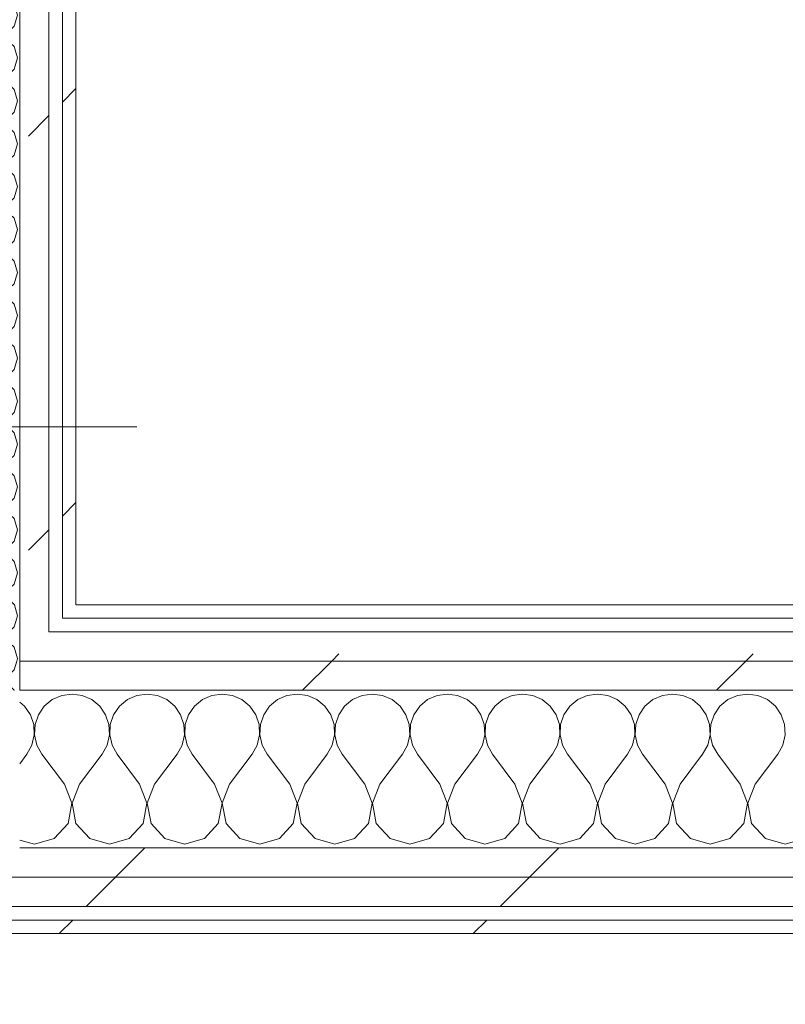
# Model space of a CAD drawing. Header units: millimetres. Extents: x -30280 to 19093, y -17460 to 4378.
# Tile 147 of 188: x -6990 to -6650, y -17115 to -16678. Entities that reach past the tile are written whole.
import ezdxf

# ---------------------------------------------------------------- set-up
doc = ezdxf.new("R2010")
doc.units = ezdxf.units.MM
doc.header["$MEASUREMENT"] = 0
doc.linetypes.add('Wipeout_Contour', pattern=[1000, 0, -1000])
for name, color, linetype in [('10_ESTR_Pilars', 7, 'Continuous'), ('Nuevo_06_COT_Generals', 7, 'Continuous'), ('Nuevo_08_E_Envans secs', 7, 'Continuous')]:
    doc.layers.add(name, color=color, linetype=linetype)
for name, color, linetype, lineweight in [('10_ESTR_Pilars_Pluma_Nº__20', 1, 'Continuous', 5), ('Nuevo_06_COT_Generals_Pluma_Nº__1', 7, 'Continuous', 5), ('Nuevo_08_E_Envans secs_Pluma_Nº__1', 7, 'Continuous', 5)]:
    doc.layers.add(name, color=color, linetype=linetype, lineweight=lineweight)
for name, color, linetype, lineweight, true_color in [('Nuevo_08_E_Envans secs_Pluma_Nº__102', 7, 'Continuous', 5, 0xcccccc), ('Nuevo_08_E_Envans secs_Pluma_Nº__171', 171, 'Continuous', 13, 0xaaaaff), ('Nuevo_08_E_Envans secs_Pluma_Nº__177', 7, 'Continuous', 15, 0xf7e046)]:
    doc.layers.add(name, color=color, linetype=linetype, lineweight=lineweight, true_color=true_color)
doc.styles.add('Estilo_Generado_1', font='txt')
doc.dimstyles.new('Estilo_Generado__2', dxfattribs={"dimtxt": 100, "dimasz": 38, "dimexe": 0.18, "dimexo": 300, "dimgap": 0, "dimtad": 1, "dimlfac": 0.001, "dimzin": 0, "dimdsep": 46, "dimtxsty": 'Estilo_Generado_1', "dimblk": 'ARROWHEAD_2', "dimblk1": 'ARROWHEAD_2', "dimblk2": 'ARROWHEAD_2', "dimcen": 0.09, "dimclrd": 7, "dimclre": 7, "dimclrt": 7, "dimadec": 0, "dimazin": 0, "dimtfac": 1, "dimtdec": 4, "dimtmove": 0, "dimatfit": 3, "dimfxl": 0, "dimtolj": 1, "dimtzin": 0, "dimarcsym": 0})
pattern_1 = [(45, (0, 0), (-183.8478, 183.8478), [195, -65]), (45, (7e-14, 183.85), (-183.8478, 183.8478), [195, -65])]

# ---------------------------------------------------------------- blocks, each defined once
blk = doc.blocks.new('*X129')
at = {"layer": 'Nuevo_08_E_Envans secs_Pluma_Nº__102', "color": 254, "linetype": 'Continuous', "lineweight": 5, "true_color": 0xcccccc}
for p, q in [((-6987.7, -16983.07), (-6989.89, -16981.25)), ((-6975.43, -16980.13), (-6978.97, -16983.07)), ((-6971.22, -16978.28), (-6975.43, -16980.13)), ((-6966.67, -16977.64), (-6971.22, -16978.28)), ((-6962.11, -16978.28), (-6966.67, -16977.64)), ((-6957.9, -16980.13), (-6962.11, -16978.28)), ((-6954.36, -16983.07), (-6957.9, -16980.13)), ((-6942.1, -16980.13), (-6945.64, -16983.07)), ((-6937.89, -16978.28), (-6942.1, -16980.13)), ((-6933.33, -16977.64), (-6937.89, -16978.28)), ((-6928.78, -16978.28), (-6933.33, -16977.64)), ((-6924.57, -16980.13), (-6928.78, -16978.28)), ((-6921.03, -16983.07), (-6924.57, -16980.13)), ((-6908.76, -16980.13), (-6912.3, -16983.07)), ((-6904.55, -16978.28), (-6908.76, -16980.13)), ((-6900, -16977.64), (-6904.55, -16978.28)), ((-6895.45, -16978.28), (-6900, -16977.64)), ((-6891.24, -16980.13), (-6895.45, -16978.28)), ((-6887.7, -16983.07), (-6891.24, -16980.13)), ((-6875.43, -16980.13), (-6878.97, -16983.07)), ((-6871.22, -16978.28), (-6875.43, -16980.13)), ((-6866.67, -16977.64), (-6871.22, -16978.28)), ((-6862.11, -16978.28), (-6866.67, -16977.64)), ((-6857.9, -16980.13), (-6862.11, -16978.28)), ((-6854.36, -16983.07), (-6857.9, -16980.13)), ((-6842.1, -16980.13), (-6845.64, -16983.07)), ((-6837.89, -16978.28), (-6842.1, -16980.13)), ((-6833.33, -16977.64), (-6837.89, -16978.28)), ((-6828.78, -16978.28), (-6833.33, -16977.64)), ((-6824.57, -16980.13), (-6828.78, -16978.28)), ((-6821.03, -16983.07), (-6824.57, -16980.13)), ((-6808.76, -16980.13), (-6812.3, -16983.07)), ((-6804.55, -16978.28), (-6808.76, -16980.13)), ((-6800, -16977.64), (-6804.55, -16978.28)), ((-6795.45, -16978.28), (-6800, -16977.64)), ((-6791.24, -16980.13), (-6795.45, -16978.28)), ((-6787.7, -16983.07), (-6791.24, -16980.13)), ((-6775.43, -16980.13), (-6778.97, -16983.07)), ((-6771.22, -16978.28), (-6775.43, -16980.13)), ((-6766.67, -16977.64), (-6771.22, -16978.28)), ((-6762.11, -16978.28), (-6766.67, -16977.64)), ((-6757.9, -16980.13), (-6762.11, -16978.28)), ((-6754.36, -16983.07), (-6757.9, -16980.13)), ((-6742.1, -16980.13), (-6745.64, -16983.07)), ((-6737.89, -16978.28), (-6742.1, -16980.13)), ((-6733.33, -16977.64), (-6737.89, -16978.28)), ((-6728.78, -16978.28), (-6733.33, -16977.64)), ((-6724.57, -16980.13), (-6728.78, -16978.28)), ((-6721.03, -16983.07), (-6724.57, -16980.13)), ((-6708.76, -16980.13), (-6712.3, -16983.07)), ((-6704.55, -16978.28), (-6708.76, -16980.13)), ((-6700, -16977.64), (-6704.55, -16978.28)), ((-6695.45, -16978.28), (-6700, -16977.64)), ((-6691.24, -16980.13), (-6695.45, -16978.28)), ((-6687.7, -16983.07), (-6691.24, -16980.13)), ((-6675.43, -16980.13), (-6678.97, -16983.07)), ((-6671.22, -16978.28), (-6675.43, -16980.13)), ((-6666.67, -16977.64), (-6671.22, -16978.28)), ((-6662.11, -16978.28), (-6666.67, -16977.64)), ((-6657.9, -16980.13), (-6662.11, -16978.28)), ((-6654.36, -16983.07), (-6657.9, -16980.13)), ((-6985.09, -16986.86), (-6987.7, -16983.07)), ((-6978.97, -16983.07), (-6981.57, -16986.86)), ((-6951.76, -16986.86), (-6954.36, -16983.07)), ((-6945.64, -16983.07), (-6948.24, -16986.86)), ((-6918.43, -16986.86), (-6921.03, -16983.07)), ((-6912.3, -16983.07), (-6914.91, -16986.86)), ((-6885.09, -16986.86), (-6887.7, -16983.07)), ((-6878.97, -16983.07), (-6881.57, -16986.86)), ((-6851.76, -16986.86), (-6854.36, -16983.07)), ((-6845.64, -16983.07), (-6848.24, -16986.86)), ((-6818.43, -16986.86), (-6821.03, -16983.07)), ((-6812.3, -16983.07), (-6814.91, -16986.86)), ((-6785.09, -16986.86), (-6787.7, -16983.07)), ((-6778.97, -16983.07), (-6781.57, -16986.86)), ((-6751.76, -16986.86), (-6754.36, -16983.07)), ((-6745.64, -16983.07), (-6748.24, -16986.86)), ((-6718.43, -16986.86), (-6721.03, -16983.07)), ((-6712.3, -16983.07), (-6714.91, -16986.86)), ((-6685.09, -16986.86), (-6687.7, -16983.07)), ((-6678.97, -16983.07), (-6681.57, -16986.86)), ((-6651.76, -16986.86), (-6654.36, -16983.07)), ((-6983.62, -16991.21), (-6985.09, -16986.86)), ((-6981.57, -16986.86), (-6983.04, -16991.21)), ((-6950.29, -16991.21), (-6951.76, -16986.86)), ((-6948.24, -16986.86), (-6949.71, -16991.21)), ((-6916.96, -16991.21), (-6918.43, -16986.86)), ((-6914.91, -16986.86), (-6916.38, -16991.21)), ((-6883.62, -16991.21), (-6885.09, -16986.86)), ((-6881.57, -16986.86), (-6883.04, -16991.21)), ((-6850.29, -16991.21), (-6851.76, -16986.86)), ((-6848.24, -16986.86), (-6849.71, -16991.21)), ((-6816.96, -16991.21), (-6818.43, -16986.86)), ((-6814.91, -16986.86), (-6816.38, -16991.21)), ((-6783.62, -16991.21), (-6785.09, -16986.86)), ((-6781.57, -16986.86), (-6783.04, -16991.21)), ((-6750.29, -16991.21), (-6751.76, -16986.86)), ((-6748.24, -16986.86), (-6749.71, -16991.21)), ((-6716.96, -16991.21), (-6718.43, -16986.86)), ((-6714.91, -16986.86), (-6716.38, -16991.21)), ((-6683.62, -16991.21), (-6685.09, -16986.86)), ((-6681.57, -16986.86), (-6683.04, -16991.21)), ((-6650.29, -16991.21), (-6651.76, -16986.86)), ((-6983.4, -16995.81), (-6983.62, -16991.21)), ((-6983.04, -16991.21), (-6983.27, -16995.81)), ((-6950.07, -16995.81), (-6950.29, -16991.21)), ((-6949.71, -16991.21), (-6949.93, -16995.81)), ((-6916.73, -16995.81), (-6916.96, -16991.21)), ((-6916.38, -16991.21), (-6916.6, -16995.81)), ((-6883.4, -16995.81), (-6883.62, -16991.21)), ((-6883.04, -16991.21), (-6883.27, -16995.81)), ((-6850.07, -16995.81), (-6850.29, -16991.21)), ((-6849.71, -16991.21), (-6849.93, -16995.81)), ((-6816.73, -16995.81), (-6816.96, -16991.21)), ((-6816.38, -16991.21), (-6816.6, -16995.81)), ((-6783.4, -16995.81), (-6783.62, -16991.21)), ((-6783.04, -16991.21), (-6783.27, -16995.81)), ((-6750.07, -16995.81), (-6750.29, -16991.21)), ((-6749.71, -16991.21), (-6749.93, -16995.81)), ((-6716.73, -16995.81), (-6716.96, -16991.21)), ((-6716.38, -16991.21), (-6716.6, -16995.81)), ((-6683.4, -16995.81), (-6683.62, -16991.21)), ((-6683.04, -16991.21), (-6683.27, -16995.81)), ((-6650.07, -16995.81), (-6650.29, -16991.21)), ((-6984.44, -17000.28), (-6983.4, -16995.81)), ((-6983.27, -16995.81), (-6982.23, -17000.28)), ((-6951.11, -17000.28), (-6950.07, -16995.81)), ((-6949.93, -16995.81), (-6948.89, -17000.28)), ((-6917.77, -17000.28), (-6916.73, -16995.81)), ((-6916.6, -16995.81), (-6915.56, -17000.28)), ((-6884.44, -17000.28), (-6883.4, -16995.81)), ((-6883.27, -16995.81), (-6882.23, -17000.28)), ((-6851.11, -17000.28), (-6850.07, -16995.81)), ((-6849.93, -16995.81), (-6848.89, -17000.28)), ((-6817.77, -17000.28), (-6816.73, -16995.81)), ((-6816.6, -16995.81), (-6815.56, -17000.28)), ((-6784.44, -17000.28), (-6783.4, -16995.81)), ((-6783.27, -16995.81), (-6782.23, -17000.28)), ((-6751.11, -17000.28), (-6750.07, -16995.81)), ((-6749.93, -16995.81), (-6748.89, -17000.28)), ((-6717.77, -17000.28), (-6716.73, -16995.81)), ((-6716.6, -16995.81), (-6715.56, -17000.28)), ((-6684.44, -17000.28), (-6683.4, -16995.81)), ((-6683.27, -16995.81), (-6682.23, -17000.28)), ((-6651.11, -17000.28), (-6650.07, -16995.81)), ((-6986.67, -17004.31), (-6984.44, -17000.28)), ((-6982.23, -17000.28), (-6980, -17004.31)), ((-6953.33, -17004.31), (-6951.11, -17000.28)), ((-6948.89, -17000.28), (-6946.67, -17004.31)), ((-6920, -17004.31), (-6917.77, -17000.28)), ((-6915.56, -17000.28), (-6913.33, -17004.31)), ((-6886.67, -17004.31), (-6884.44, -17000.28)), ((-6882.23, -17000.28), (-6880, -17004.31)), ((-6853.33, -17004.31), (-6851.11, -17000.28)), ((-6848.89, -17000.28), (-6846.67, -17004.31)), ((-6820, -17004.31), (-6817.77, -17000.28)), ((-6815.56, -17000.28), (-6813.33, -17004.31)), ((-6786.67, -17004.31), (-6784.44, -17000.28)), ((-6782.23, -17000.28), (-6780, -17004.31)), ((-6753.33, -17004.31), (-6751.11, -17000.28)), ((-6748.89, -17000.28), (-6746.67, -17004.31)), ((-6720, -17004.31), (-6717.77, -17000.28)), ((-6715.56, -17000.28), (-6713.33, -17004.31)), ((-6686.67, -17004.31), (-6684.44, -17000.28)), ((-6682.23, -17000.28), (-6680, -17004.31)), ((-6653.33, -17004.31), (-6651.11, -17000.28)), ((-6989.89, -17008.61), (-6986.67, -17004.31)), ((-6970, -17017.64), (-6980, -17004.31)), ((-6963.33, -17017.64), (-6953.33, -17004.31)), ((-6936.67, -17017.64), (-6946.67, -17004.31)), ((-6930, -17017.64), (-6920, -17004.31)), ((-6903.33, -17017.64), (-6913.33, -17004.31)), ((-6896.67, -17017.64), (-6886.67, -17004.31)), ((-6870, -17017.64), (-6880, -17004.31)), ((-6863.33, -17017.64), (-6853.33, -17004.31)), ((-6836.67, -17017.64), (-6846.67, -17004.31)), ((-6830, -17017.64), (-6820, -17004.31)), ((-6803.33, -17017.64), (-6813.33, -17004.31)), ((-6796.67, -17017.64), (-6786.67, -17004.31)), ((-6770, -17017.64), (-6780, -17004.31)), ((-6763.33, -17017.64), (-6753.33, -17004.31)), ((-6736.67, -17017.64), (-6746.67, -17004.31)), ((-6730, -17017.64), (-6720, -17004.31)), ((-6703.33, -17017.64), (-6713.33, -17004.31)), ((-6696.67, -17017.64), (-6686.67, -17004.31)), ((-6670, -17017.64), (-6680, -17004.31)), ((-6663.33, -17017.64), (-6653.33, -17004.31)), ((-6966.73, -17026.15), (-6970, -17017.64)), ((-6963.33, -17017.64), (-6966.6, -17026.15)), ((-6933.4, -17026.15), (-6936.67, -17017.64)), ((-6930, -17017.64), (-6933.27, -17026.15)), ((-6900.07, -17026.15), (-6903.33, -17017.64)), ((-6896.67, -17017.64), (-6899.93, -17026.15)), ((-6866.73, -17026.15), (-6870, -17017.64)), ((-6863.33, -17017.64), (-6866.6, -17026.15)), ((-6833.4, -17026.15), (-6836.67, -17017.64)), ((-6830, -17017.64), (-6833.27, -17026.15)), ((-6800.07, -17026.15), (-6803.33, -17017.64)), ((-6796.67, -17017.64), (-6799.93, -17026.15)), ((-6766.73, -17026.15), (-6770, -17017.64)), ((-6763.33, -17017.64), (-6766.6, -17026.15)), ((-6733.4, -17026.15), (-6736.67, -17017.64)), ((-6730, -17017.64), (-6733.27, -17026.15)), ((-6700.07, -17026.15), (-6703.33, -17017.64)), ((-6696.67, -17017.64), (-6699.93, -17026.15)), ((-6666.73, -17026.15), (-6670, -17017.64)), ((-6663.33, -17017.64), (-6666.6, -17026.15)), ((-6968.43, -17035.1), (-6966.73, -17026.15)), ((-6966.6, -17026.15), (-6964.91, -17035.1)), ((-6935.09, -17035.1), (-6933.4, -17026.15)), ((-6933.27, -17026.15), (-6931.57, -17035.1)), ((-6901.76, -17035.1), (-6900.07, -17026.15)), ((-6899.93, -17026.15), (-6898.24, -17035.1)), ((-6868.43, -17035.1), (-6866.73, -17026.15)), ((-6866.6, -17026.15), (-6864.91, -17035.1)), ((-6835.09, -17035.1), (-6833.4, -17026.15)), ((-6833.27, -17026.15), (-6831.57, -17035.1)), ((-6801.76, -17035.1), (-6800.07, -17026.15)), ((-6799.93, -17026.15), (-6798.24, -17035.1)), ((-6768.43, -17035.1), (-6766.73, -17026.15)), ((-6766.6, -17026.15), (-6764.91, -17035.1)), ((-6735.09, -17035.1), (-6733.4, -17026.15)), ((-6733.27, -17026.15), (-6731.57, -17035.1)), ((-6701.76, -17035.1), (-6700.07, -17026.15)), ((-6699.93, -17026.15), (-6698.24, -17035.1)), ((-6668.43, -17035.1), (-6666.73, -17026.15)), ((-6666.6, -17026.15), (-6664.91, -17035.1)), ((-6974.57, -17041.82), (-6968.43, -17035.1)), ((-6964.91, -17035.1), (-6958.76, -17041.82)), ((-6941.24, -17041.82), (-6935.09, -17035.1)), ((-6931.57, -17035.1), (-6925.43, -17041.82)), ((-6907.9, -17041.82), (-6901.76, -17035.1)), ((-6898.24, -17035.1), (-6892.1, -17041.82)), ((-6874.57, -17041.82), (-6868.43, -17035.1)), ((-6864.91, -17035.1), (-6858.76, -17041.82)), ((-6841.24, -17041.82), (-6835.09, -17035.1)), ((-6831.57, -17035.1), (-6825.43, -17041.82)), ((-6807.9, -17041.82), (-6801.76, -17035.1)), ((-6798.24, -17035.1), (-6792.1, -17041.82)), ((-6774.57, -17041.82), (-6768.43, -17035.1)), ((-6764.91, -17035.1), (-6758.76, -17041.82)), ((-6741.24, -17041.82), (-6735.09, -17035.1)), ((-6731.57, -17035.1), (-6725.43, -17041.82)), ((-6707.9, -17041.82), (-6701.76, -17035.1)), ((-6698.24, -17035.1), (-6692.1, -17041.82)), ((-6674.57, -17041.82), (-6668.43, -17035.1)), ((-6664.91, -17035.1), (-6658.76, -17041.82)), ((-6989.89, -17042.45), (-6983.33, -17044.31)), ((-6983.33, -17044.31), (-6974.57, -17041.82)), ((-6958.76, -17041.82), (-6950, -17044.31)), ((-6950, -17044.31), (-6941.24, -17041.82)), ((-6925.43, -17041.82), (-6916.67, -17044.31)), ((-6916.67, -17044.31), (-6907.9, -17041.82)), ((-6892.1, -17041.82), (-6883.33, -17044.31)), ((-6883.33, -17044.31), (-6874.57, -17041.82)), ((-6858.76, -17041.82), (-6850, -17044.31)), ((-6850, -17044.31), (-6841.24, -17041.82)), ((-6825.43, -17041.82), (-6816.67, -17044.31)), ((-6816.67, -17044.31), (-6807.9, -17041.82)), ((-6792.1, -17041.82), (-6783.33, -17044.31)), ((-6783.33, -17044.31), (-6774.57, -17041.82)), ((-6758.76, -17041.82), (-6750, -17044.31)), ((-6750, -17044.31), (-6741.24, -17041.82)), ((-6725.43, -17041.82), (-6716.67, -17044.31)), ((-6716.67, -17044.31), (-6707.9, -17041.82)), ((-6692.1, -17041.82), (-6683.33, -17044.31)), ((-6683.33, -17044.31), (-6674.57, -17041.82)), ((-6658.76, -17041.82), (-6650, -17044.31)), ((-6650, -17044.31), (-6641.24, -17041.82))]:
    blk.add_line(p, q, dxfattribs=at)
blk = doc.blocks.new('Muro_63_1', base_point=(-18974.61, -17083.98))
at = {"color": 254, "linetype": 'Wipeout_Contour', "lineweight": 0, "ltscale": 73271.901136}
blk.add_wipeout([(-6964.89, -16937.98), (-6970.89, -16937.98), (-6970.89, -16943.98), (-6964.89, -16943.98)], dxfattribs=at).dxf.layer = 'Nuevo_08_E_Envans secs'
at = {"color": 254, "linetype": 'Wipeout_Contour', "lineweight": 0, "ltscale": 71889.621763}
blk.add_wipeout([(-7017.89, -17071.98), (-3842.41, -17071.98), (-3842.41, -17058.98), (-7017.89, -17058.98)], dxfattribs=at).dxf.layer = 'Nuevo_08_E_Envans secs'
at = {"color": 254, "linetype": 'Wipeout_Contour', "lineweight": 0, "ltscale": 71948.537165}
blk.add_wipeout([(-3842.41, -17077.98), (-7017.89, -17077.98), (-7017.89, -17083.98), (-3842.41, -17083.98)], dxfattribs=at).dxf.layer = 'Nuevo_08_E_Envans secs'
at = {"layer": 'Nuevo_08_E_Envans secs_Pluma_Nº__171', "linetype": 'Continuous', "lineweight": 13, "true_color": 0xaaaaff}
h = blk.add_hatch(dxfattribs=at)
h.set_pattern_fill('Panellat_HPL_0001', color=161, style=0, pattern_type=2)
h.set_pattern_definition(pattern_1)
h.paths.add_polyline_path([(-6964.89, -16937.98), (-6970.89, -16937.98), (-6970.89, -16943.98), (-6964.89, -16943.98)])
h = blk.add_hatch(dxfattribs=at)
h.set_pattern_fill('Panellat_HPL_0001', color=161, style=0, pattern_type=2)
h.set_pattern_definition(pattern_1)
h.paths.add_polyline_path([(-3842.41, -17077.98), (-7017.89, -17077.98), (-7017.89, -17083.98), (-3842.41, -17083.98)])
at = {"layer": 'Nuevo_08_E_Envans secs_Pluma_Nº__177', "linetype": 'Continuous', "lineweight": 15, "true_color": 0xf7e046}
h = blk.add_hatch(dxfattribs=at)
h.set_pattern_fill('Panellat_HPL_0001', color=53, style=0, pattern_type=2)
h.set_pattern_definition(pattern_1)
h.paths.add_polyline_path([(-7017.89, -17071.98), (-3842.41, -17071.98), (-3842.41, -17058.98), (-7017.89, -17058.98)])
at = {"layer": 'Nuevo_08_E_Envans secs_Pluma_Nº__1', "color": 7, "linetype": 'Continuous', "lineweight": 5}
for p, q in [((-6970.89, -16943.98), (-6970.89, -16937.98)), ((-7017.89, -17071.98), (-3842.41, -17071.98)), ((-7017.89, -17077.98), (-3842.41, -17077.98))]:
    blk.add_line(p, q, dxfattribs=at)
at = {"layer": 'Nuevo_08_E_Envans secs_Pluma_Nº__1', "color": 7, "linetype": 'Continuous', "lineweight": 5, "flags": 128}
blk.add_lwpolyline([(-7017.89, -17083.98), (-3842.41, -17083.98)], dxfattribs=at)
at = {"color": 254, "linetype": 'Wipeout_Contour', "lineweight": 0, "ltscale": 71376.143295}
blk.add_wipeout([(-6964.89, -16943.98), (-3842.41, -16943.98), (-3842.41, -16937.98), (-6964.89, -16937.98)], dxfattribs=at).dxf.layer = 'Nuevo_08_E_Envans secs'
at = {"color": 254, "linetype": 'Wipeout_Contour', "lineweight": 0, "ltscale": 71840.211947}
blk.add_wipeout([(-7017.89, -17058.98), (-3842.41, -17058.98), (-3842.41, -17045.98), (-7017.89, -17045.98)], dxfattribs=at).dxf.layer = 'Nuevo_08_E_Envans secs'
at = {"layer": 'Nuevo_08_E_Envans secs_Pluma_Nº__171', "linetype": 'Continuous', "lineweight": 13, "true_color": 0xaaaaff}
h = blk.add_hatch(dxfattribs=at)
h.set_pattern_fill('Panellat_HPL_0001', color=161, style=0, pattern_type=2)
h.set_pattern_definition(pattern_1)
h.paths.add_polyline_path([(-6964.89, -16943.98), (-3842.41, -16943.98), (-3842.41, -16937.98), (-6964.89, -16937.98)])
at = {"layer": 'Nuevo_08_E_Envans secs_Pluma_Nº__177', "linetype": 'Continuous', "lineweight": 15, "true_color": 0xf7e046}
h = blk.add_hatch(dxfattribs=at)
h.set_pattern_fill('Panellat_HPL_0001', color=53, style=0, pattern_type=2)
h.set_pattern_definition(pattern_1)
h.paths.add_polyline_path([(-7017.89, -17058.98), (-3842.41, -17058.98), (-3842.41, -17045.98), (-7017.89, -17045.98)])
at = {"layer": 'Nuevo_08_E_Envans secs_Pluma_Nº__1', "color": 7, "linetype": 'Continuous', "lineweight": 5}
for p, q in [((-6970.89, -16943.98), (-6964.89, -16943.98)), ((-6964.89, -16943.98), (-3842.41, -16943.98)), ((-6989.89, -17045.98), (-3842.41, -17045.98)), ((-7017.89, -17058.98), (-3842.41, -17058.98))]:
    blk.add_line(p, q, dxfattribs=at)
at = {"layer": 'Nuevo_08_E_Envans secs_Pluma_Nº__1', "color": 7, "linetype": 'Continuous', "lineweight": 5, "flags": 128}
blk.add_lwpolyline([(-3842.41, -16937.98), (-6964.89, -16937.98)], dxfattribs=at)
at = {"layer": 'Nuevo_08_E_Envans secs', "color": 7, "lineweight": 20}
blk.add_blockref('*X129', (0, 0), dxfattribs=at)
at = {"color": 254, "linetype": 'Wipeout_Contour', "lineweight": 0, "ltscale": 71503.472576}
blk.add_wipeout([(-6989.89, -16975.98), (-3842.41, -16975.98), (-3842.41, -16962.98), (-6989.89, -16962.98)], dxfattribs=at).dxf.layer = 'Nuevo_08_E_Envans secs'
at = {"layer": 'Nuevo_08_E_Envans secs_Pluma_Nº__177', "linetype": 'Continuous', "lineweight": 15, "true_color": 0xf7e046}
h = blk.add_hatch(dxfattribs=at)
h.set_pattern_fill('Panellat_HPL_0001', color=53, style=0, pattern_type=2)
h.set_pattern_definition(pattern_1)
h.paths.add_polyline_path([(-6989.89, -16975.98), (-3842.41, -16975.98), (-3842.41, -16962.98), (-6989.89, -16962.98)])
at = {"layer": 'Nuevo_08_E_Envans secs_Pluma_Nº__1', "color": 7, "linetype": 'Continuous', "lineweight": 5}
blk.add_line((-6989.89, -16975.98), (-3842.41, -16975.98), dxfattribs=at)
at = {"color": 254, "linetype": 'Wipeout_Contour', "lineweight": 0, "ltscale": 73352.835502}
blk.add_wipeout([(-6976.89, -16949.98), (-6989.89, -16949.98), (-6989.89, -16962.98), (-6976.89, -16962.98)], dxfattribs=at).dxf.layer = 'Nuevo_08_E_Envans secs'
at = {"layer": 'Nuevo_08_E_Envans secs_Pluma_Nº__177', "linetype": 'Continuous', "lineweight": 15, "true_color": 0xf7e046}
h = blk.add_hatch(dxfattribs=at)
h.set_pattern_fill('Panellat_HPL_0001', color=53, style=0, pattern_type=2)
h.set_pattern_definition(pattern_1)
h.paths.add_polyline_path([(-6976.89, -16949.98), (-6989.89, -16949.98), (-6989.89, -16962.98), (-6976.89, -16962.98)])
at = {"layer": 'Nuevo_08_E_Envans secs_Pluma_Nº__1', "color": 7, "linetype": 'Continuous', "lineweight": 5}
for p, q in [((-6989.89, -16962.98), (-6989.89, -16949.98)), ((-6989.89, -16975.98), (-6989.89, -16962.98))]:
    blk.add_line(p, q, dxfattribs=at)
at = {"color": 254, "linetype": 'Wipeout_Contour', "lineweight": 0, "ltscale": 71444.175017}
blk.add_wipeout([(-6976.89, -16962.98), (-3842.41, -16962.98), (-3842.41, -16949.98), (-6976.89, -16949.98)], dxfattribs=at).dxf.layer = 'Nuevo_08_E_Envans secs'
at = {"layer": 'Nuevo_08_E_Envans secs_Pluma_Nº__177', "linetype": 'Continuous', "lineweight": 15, "true_color": 0xf7e046}
h = blk.add_hatch(dxfattribs=at)
h.set_pattern_fill('Panellat_HPL_0001', color=53, style=0, pattern_type=2)
h.set_pattern_definition(pattern_1)
h.paths.add_polyline_path([(-6976.89, -16962.98), (-3842.41, -16962.98), (-3842.41, -16949.98), (-6976.89, -16949.98)])
at = {"layer": 'Nuevo_08_E_Envans secs_Pluma_Nº__1', "color": 7, "linetype": 'Continuous', "lineweight": 5}
for p, q in [((-6976.89, -16949.98), (-6976.89, -16943.98)), ((-6976.89, -16949.98), (-6970.89, -16949.98)), ((-6970.89, -16949.98), (-3842.41, -16949.98)), ((-6989.89, -16962.98), (-6976.89, -16962.98)), ((-6976.89, -16962.98), (-3842.41, -16962.98))]:
    blk.add_line(p, q, dxfattribs=at)
blk = doc.blocks.new('*X312')
at = {"layer": 'Nuevo_08_E_Envans secs_Pluma_Nº__102', "color": 254, "linetype": 'Continuous', "lineweight": 5, "true_color": 0xcccccc}
for p, q in [((-7013.7, -16963.81), (-7015.21, -16962.98)), ((-7006.08, -16969.52), (-7013.7, -16963.81)), ((-6992.27, -16966.91), (-6991.15, -16962.98)), ((-6996.11, -16970.42), (-6992.27, -16966.91)), ((-7006.08, -16969.52), (-7001.23, -16971.39)), ((-7001.23, -16971.47), (-7006.08, -16973.33)), ((-7001.23, -16971.39), (-6996.11, -16970.42)), ((-6996.11, -16972.43), (-7001.23, -16971.47)), ((-6992.27, -16975.95), (-6996.11, -16972.43)), ((-7006.08, -16973.33), (-7009.61, -16975.98)), ((-6992.26, -16975.98), (-6992.27, -16975.95))]:
    blk.add_line(p, q, dxfattribs=at)
blk = doc.blocks.new('*X313')
at = {"layer": 'Nuevo_08_E_Envans secs_Pluma_Nº__102', "color": 254, "linetype": 'Continuous', "lineweight": 5, "true_color": 0xcccccc}
for p, q in [((-7006.08, -16950.48), (-7006.75, -16949.98)), ((-7006.08, -16950.48), (-7001.23, -16952.34)), ((-6996.11, -16951.38), (-6994.58, -16949.98)), ((-7006.08, -16954.29), (-7013.7, -16960)), ((-7001.23, -16952.42), (-7006.08, -16954.29)), ((-7001.23, -16952.34), (-6996.11, -16951.38)), ((-6996.11, -16953.39), (-7001.23, -16952.42)), ((-6992.27, -16956.9), (-6996.11, -16953.39)), ((-6990.85, -16961.9), (-6992.27, -16956.9)), ((-7017.89, -16961.71), (-7016, -16961.27)), ((-7016, -16962.54), (-7017.89, -16962.1)), ((-7016, -16961.27), (-7013.7, -16960)), ((-7015.21, -16962.98), (-7016, -16962.54)), ((-6991.15, -16962.98), (-6990.85, -16961.9))]:
    blk.add_line(p, q, dxfattribs=at)
blk = doc.blocks.new('*X314')
at = {"layer": 'Nuevo_08_E_Envans secs_Pluma_Nº__102', "color": 254, "linetype": 'Continuous', "lineweight": 5, "true_color": 0xcccccc}
for p, q in [((-7013.7, -16944.76), (-7015.13, -16943.98)), ((-7006.75, -16949.98), (-7013.7, -16944.76)), ((-6992.27, -16947.86), (-6991.16, -16943.98)), ((-6994.58, -16949.98), (-6992.27, -16947.86))]:
    blk.add_line(p, q, dxfattribs=at)
blk = doc.blocks.new('*X315')
at = {"layer": 'Nuevo_08_E_Envans secs_Pluma_Nº__102', "color": 254, "linetype": 'Continuous', "lineweight": 5, "true_color": 0xcccccc}
for p, q in [((-7009.73, -16937.98), (-7013.7, -16940.95)), ((-6990.85, -16942.86), (-6992.23, -16937.98)), ((-7017.89, -16942.66), (-7016, -16942.22)), ((-7016, -16942.22), (-7013.7, -16940.95)), ((-7016, -16943.49), (-7017.89, -16943.05)), ((-7015.13, -16943.98), (-7016, -16943.49)), ((-6991.16, -16943.98), (-6990.85, -16942.86))]:
    blk.add_line(p, q, dxfattribs=at)
blk = doc.blocks.new('*X316')
at = {"layer": 'Nuevo_08_E_Envans secs_Pluma_Nº__102', "color": 254, "linetype": 'Continuous', "lineweight": 5, "true_color": 0xcccccc}
for p, q in [((-7006.08, -16649.52), (-7013.7, -16655.24)), ((-7001.23, -16647.66), (-7006.08, -16649.52)), ((-7005.4, -16645.98), (-7001.23, -16647.58)), ((-7001.23, -16647.58), (-6996.11, -16646.61)), ((-6996.11, -16648.62), (-7001.23, -16647.66)), ((-6996.11, -16646.61), (-6995.41, -16645.98)), ((-6992.27, -16652.14), (-6996.11, -16648.62)), ((-6990.85, -16657.14), (-6992.27, -16652.14)), ((-7017.89, -16656.95), (-7016, -16656.51)), ((-7016, -16657.78), (-7017.89, -16657.34)), ((-7016, -16656.51), (-7013.7, -16655.24)), ((-7013.7, -16659.05), (-7016, -16657.78)), ((-6992.27, -16662.15), (-6990.85, -16657.14)), ((-7006.08, -16664.76), (-7013.7, -16659.05)), ((-6996.11, -16665.66), (-6992.27, -16662.15)), ((-7006.08, -16664.76), (-7001.23, -16666.63)), ((-7001.23, -16666.71), (-7006.08, -16668.57)), ((-7001.23, -16666.63), (-6996.11, -16665.66)), ((-6996.11, -16667.67), (-7001.23, -16666.71)), ((-7006.08, -16668.57), (-7013.7, -16674.29)), ((-6992.27, -16671.18), (-6996.11, -16667.67)), ((-6990.85, -16676.19), (-6992.27, -16671.18)), ((-7017.89, -16676), (-7016, -16675.56)), ((-7016, -16675.56), (-7013.7, -16674.29)), ((-7016, -16676.82), (-7017.89, -16676.38)), ((-7013.7, -16678.1), (-7016, -16676.82)), ((-7006.08, -16683.81), (-7013.7, -16678.1)), ((-6992.27, -16681.2), (-6990.85, -16676.19)), ((-7006.08, -16683.81), (-7001.23, -16685.68)), ((-6996.11, -16684.71), (-6992.27, -16681.2)), ((-7006.08, -16687.62), (-7013.7, -16693.33)), ((-7001.23, -16685.75), (-7006.08, -16687.62)), ((-7001.23, -16685.68), (-6996.11, -16684.71)), ((-6996.11, -16686.72), (-7001.23, -16685.75)), ((-6992.27, -16690.23), (-6996.11, -16686.72)), ((-6990.85, -16695.24), (-6992.27, -16690.23)), ((-7017.89, -16695.04), (-7016, -16694.6)), ((-7016, -16695.87), (-7017.89, -16695.43)), ((-7016, -16694.6), (-7013.7, -16693.33)), ((-7013.7, -16697.14), (-7016, -16695.87)), ((-7006.08, -16702.86), (-7013.7, -16697.14)), ((-6992.27, -16700.25), (-6990.85, -16695.24)), ((-6996.11, -16703.76), (-6992.27, -16700.25)), ((-7006.08, -16702.86), (-7001.23, -16704.72)), ((-7001.23, -16704.8), (-7006.08, -16706.67)), ((-7001.23, -16704.72), (-6996.11, -16703.76)), ((-6996.11, -16705.77), (-7001.23, -16704.8)), ((-6992.27, -16709.28), (-6996.11, -16705.77)), ((-7006.08, -16706.67), (-7013.7, -16712.38)), ((-6990.85, -16714.29), (-6992.27, -16709.28)), ((-7017.89, -16714.09), (-7016, -16713.65)), ((-7016, -16714.92), (-7017.89, -16714.48)), ((-7016, -16713.65), (-7013.7, -16712.38)), ((-7013.7, -16716.19), (-7016, -16714.92)), ((-6992.27, -16719.29), (-6990.85, -16714.29)), ((-7006.08, -16721.9), (-7013.7, -16716.19)), ((-6996.11, -16722.8), (-6992.27, -16719.29)), ((-7006.08, -16721.9), (-7001.23, -16723.77)), ((-7001.23, -16723.85), (-7006.08, -16725.71)), ((-7001.23, -16723.77), (-6996.11, -16722.8)), ((-6996.11, -16724.81), (-7001.23, -16723.85)), ((-7006.08, -16725.71), (-7013.7, -16731.43)), ((-6992.27, -16728.33), (-6996.11, -16724.81)), ((-7016, -16732.7), (-7013.7, -16731.43)), ((-6990.85, -16733.33), (-6992.27, -16728.33)), ((-7017.89, -16733.14), (-7016, -16732.7)), ((-7016, -16733.97), (-7017.89, -16733.53)), ((-7013.7, -16735.24), (-7016, -16733.97)), ((-7006.08, -16740.95), (-7013.7, -16735.24)), ((-6992.27, -16738.34), (-6990.85, -16733.33)), ((-7006.08, -16740.95), (-7001.23, -16742.82)), ((-6996.11, -16741.85), (-6992.27, -16738.34)), ((-7006.08, -16744.76), (-7013.7, -16750.48)), ((-7001.23, -16742.9), (-7006.08, -16744.76)), ((-7001.23, -16742.82), (-6996.11, -16741.85)), ((-6996.11, -16743.86), (-7001.23, -16742.9)), ((-6992.27, -16747.37), (-6996.11, -16743.86)), ((-6990.85, -16752.38), (-6992.27, -16747.37)), ((-7017.89, -16752.19), (-7016, -16751.75)), ((-7016, -16753.01), (-7017.89, -16752.57)), ((-7016, -16751.75), (-7013.7, -16750.48)), ((-7013.7, -16754.29), (-7016, -16753.01)), ((-7006.08, -16760), (-7013.7, -16754.29)), ((-6992.27, -16757.39), (-6990.85, -16752.38)), ((-6996.11, -16760.9), (-6992.27, -16757.39)), ((-7006.08, -16760), (-7001.23, -16761.87)), ((-7001.23, -16761.94), (-7006.08, -16763.81)), ((-7001.23, -16761.87), (-6996.11, -16760.9)), ((-6996.11, -16762.91), (-7001.23, -16761.94)), ((-6992.27, -16766.42), (-6996.11, -16762.91)), ((-7006.08, -16763.81), (-7013.7, -16769.52)), ((-6990.85, -16771.43), (-6992.27, -16766.42)), ((-7017.89, -16771.23), (-7016, -16770.8)), ((-7016, -16772.06), (-7017.89, -16771.62)), ((-7016, -16770.8), (-7013.7, -16769.52)), ((-6992.27, -16776.44), (-6990.85, -16771.43)), ((-7013.7, -16773.33), (-7016, -16772.06)), ((-7006.08, -16779.05), (-7013.7, -16773.33)), ((-7006.08, -16779.05), (-7001.23, -16780.91)), ((-7001.23, -16780.91), (-6996.11, -16779.95)), ((-6996.11, -16779.95), (-6992.27, -16776.44)), ((-7006.08, -16782.86), (-7013.7, -16788.57)), ((-7001.23, -16780.99), (-7006.08, -16782.86)), ((-6996.11, -16781.96), (-7001.23, -16780.99)), ((-6992.27, -16785.47), (-6996.11, -16781.96)), ((-7016, -16789.84), (-7013.7, -16788.57)), ((-6990.85, -16790.48), (-6992.27, -16785.47)), ((-7017.89, -16790.28), (-7016, -16789.84)), ((-7016, -16791.11), (-7017.89, -16790.67)), ((-7013.7, -16792.38), (-7016, -16791.11)), ((-7006.08, -16798.1), (-7013.7, -16792.38)), ((-6992.27, -16795.48), (-6990.85, -16790.48)), ((-7006.08, -16798.1), (-7001.23, -16799.96)), ((-6996.11, -16798.99), (-6992.27, -16795.48)), ((-7006.08, -16801.9), (-7013.7, -16807.62)), ((-7001.23, -16800.04), (-7006.08, -16801.9)), ((-7001.23, -16799.96), (-6996.11, -16798.99)), ((-6996.11, -16801.01), (-7001.23, -16800.04)), ((-6992.27, -16804.52), (-6996.11, -16801.01)), ((-6990.85, -16809.52), (-6992.27, -16804.52)), ((-7017.89, -16809.33), (-7016, -16808.89)), ((-7016, -16810.16), (-7017.89, -16809.72)), ((-7016, -16808.89), (-7013.7, -16807.62)), ((-7013.7, -16811.43), (-7016, -16810.16)), ((-6992.27, -16814.53), (-6990.85, -16809.52)), ((-7006.08, -16817.14), (-7013.7, -16811.43)), ((-6996.11, -16818.04), (-6992.27, -16814.53)), ((-7006.08, -16817.14), (-7001.23, -16819.01)), ((-7001.23, -16819.09), (-7006.08, -16820.95)), ((-7001.23, -16819.01), (-6996.11, -16818.04)), ((-6996.11, -16820.05), (-7001.23, -16819.09)), ((-7006.08, -16820.95), (-7013.7, -16826.67)), ((-6992.27, -16823.56), (-6996.11, -16820.05)), ((-6990.85, -16828.57), (-6992.27, -16823.56)), ((-7017.89, -16828.38), (-7016, -16827.94)), ((-7016, -16827.94), (-7013.7, -16826.67)), ((-6992.27, -16833.58), (-6990.85, -16828.57)), ((-7016, -16829.2), (-7017.89, -16828.77)), ((-7013.7, -16830.48), (-7016, -16829.2)), ((-7006.08, -16836.19), (-7013.7, -16830.48)), ((-7006.08, -16836.19), (-7001.23, -16838.06)), ((-7001.23, -16838.06), (-6996.11, -16837.09)), ((-6996.11, -16837.09), (-6992.27, -16833.58)), ((-7006.08, -16840), (-7013.7, -16845.71)), ((-7001.23, -16838.13), (-7006.08, -16840)), ((-6996.11, -16839.1), (-7001.23, -16838.13)), ((-6992.27, -16842.61), (-6996.11, -16839.1)), ((-7016, -16846.99), (-7013.7, -16845.71)), ((-6990.85, -16847.62), (-6992.27, -16842.61)), ((-7017.89, -16847.43), (-7016, -16846.99)), ((-7016, -16848.25), (-7017.89, -16847.81)), ((-7013.7, -16849.52), (-7016, -16848.25)), ((-7006.08, -16855.24), (-7013.7, -16849.52)), ((-6992.27, -16852.63), (-6990.85, -16847.62)), ((-6996.11, -16856.14), (-6992.27, -16852.63)), ((-7006.08, -16859.05), (-7013.7, -16864.76)), ((-7006.08, -16855.24), (-7001.23, -16857.1)), ((-7001.23, -16857.18), (-7006.08, -16859.05)), ((-7001.23, -16857.1), (-6996.11, -16856.14)), ((-6996.11, -16858.15), (-7001.23, -16857.18)), ((-6992.27, -16861.66), (-6996.11, -16858.15)), ((-6990.85, -16866.67), (-6992.27, -16861.66)), ((-7017.89, -16866.47), (-7016, -16866.03)), ((-7016, -16867.3), (-7017.89, -16866.86)), ((-7016, -16866.03), (-7013.7, -16864.76)), ((-7013.7, -16868.57), (-7016, -16867.3)), ((-6992.27, -16871.67), (-6990.85, -16866.67)), ((-7006.08, -16874.29), (-7013.7, -16868.57)), ((-6996.11, -16875.19), (-6992.27, -16871.67)), ((-7006.08, -16874.29), (-7001.23, -16876.15)), ((-7001.23, -16876.23), (-7006.08, -16878.1)), ((-7001.23, -16876.15), (-6996.11, -16875.19)), ((-6996.11, -16877.2), (-7001.23, -16876.23)), ((-7006.08, -16878.1), (-7013.7, -16883.81)), ((-6992.27, -16880.71), (-6996.11, -16877.2)), ((-6990.85, -16885.71), (-6992.27, -16880.71)), ((-7017.89, -16885.52), (-7016, -16885.08)), ((-7016, -16885.08), (-7013.7, -16883.81)), ((-7016, -16886.35), (-7017.89, -16885.91)), ((-7013.7, -16887.62), (-7016, -16886.35)), ((-7006.08, -16893.33), (-7013.7, -16887.62)), ((-6992.27, -16890.72), (-6990.85, -16885.71)), ((-7006.08, -16893.33), (-7001.23, -16895.2)), ((-7001.23, -16895.2), (-6996.11, -16894.23)), ((-6996.11, -16894.23), (-6992.27, -16890.72)), ((-7006.08, -16897.14), (-7013.7, -16902.86)), ((-7001.23, -16895.28), (-7006.08, -16897.14)), ((-6996.11, -16896.24), (-7001.23, -16895.28)), ((-6992.27, -16899.75), (-6996.11, -16896.24)), ((-7016, -16904.13), (-7013.7, -16902.86)), ((-6990.85, -16904.76), (-6992.27, -16899.75)), ((-7017.89, -16904.57), (-7016, -16904.13)), ((-7016, -16905.4), (-7017.89, -16904.96)), ((-7013.7, -16906.67), (-7016, -16905.4)), ((-7006.08, -16912.38), (-7013.7, -16906.67)), ((-6992.27, -16909.77), (-6990.85, -16904.76)), ((-6996.11, -16913.28), (-6992.27, -16909.77)), ((-7006.08, -16912.38), (-7001.23, -16914.25)), ((-7001.23, -16914.32), (-7006.08, -16916.19)), ((-7001.23, -16914.25), (-6996.11, -16913.28)), ((-6996.11, -16915.29), (-7001.23, -16914.32)), ((-6992.27, -16918.8), (-6996.11, -16915.29)), ((-7006.08, -16916.19), (-7013.7, -16921.9)), ((-6990.85, -16923.81), (-6992.27, -16918.8)), ((-7017.89, -16923.62), (-7016, -16923.18)), ((-7016, -16924.44), (-7017.89, -16924)), ((-7016, -16923.18), (-7013.7, -16921.9)), ((-7013.7, -16925.71), (-7016, -16924.44)), ((-6992.27, -16928.82), (-6990.85, -16923.81)), ((-7006.08, -16931.43), (-7013.7, -16925.71)), ((-6996.11, -16932.33), (-6992.27, -16928.82)), ((-7006.08, -16931.43), (-7001.23, -16933.29)), ((-7001.23, -16933.37), (-7006.08, -16935.24)), ((-7001.23, -16933.29), (-6996.11, -16932.33)), ((-6996.11, -16934.34), (-7001.23, -16933.37)), ((-7006.08, -16935.24), (-7009.73, -16937.98)), ((-6992.27, -16937.85), (-6996.11, -16934.34)), ((-6992.23, -16937.98), (-6992.27, -16937.85))]:
    blk.add_line(p, q, dxfattribs=at)
blk = doc.blocks.new('Muro_93_1', base_point=(-6964.89, -16580.98))
at = {"layer": 'Nuevo_08_E_Envans secs_Pluma_Nº__1', "color": 7, "linetype": 'Continuous', "lineweight": 5}
blk.add_line((-6989.89, -16975.98), (-6989.89, -16962.98), dxfattribs=at)
at = {"layer": 'Nuevo_08_E_Envans secs', "color": 7, "lineweight": 20}
for name in ['*X314', '*X313', '*X312']:
    blk.add_blockref(name, (0, 0), dxfattribs=at)
at = {"color": 254, "linetype": 'Wipeout_Contour', "lineweight": 0, "ltscale": 72612.575022}
blk.add_wipeout([(-6970.89, -16586.98), (-6970.89, -16937.98), (-6964.89, -16937.98), (-6964.89, -16586.98)], dxfattribs=at).dxf.layer = 'Nuevo_08_E_Envans secs'
at = {"layer": 'Nuevo_08_E_Envans secs_Pluma_Nº__171', "linetype": 'Continuous', "lineweight": 13, "true_color": 0xaaaaff}
h = blk.add_hatch(dxfattribs=at)
h.set_pattern_fill('Panellat_HPL_0001', color=161, style=0, pattern_type=2)
h.set_pattern_definition(pattern_1)
h.paths.add_polyline_path([(-6970.89, -16586.98), (-6970.89, -16937.98), (-6964.89, -16937.98), (-6964.89, -16586.98)])
at = {"layer": 'Nuevo_08_E_Envans secs_Pluma_Nº__1', "color": 7, "linetype": 'Continuous', "lineweight": 5}
for p, q in [((-6970.89, -16592.98), (-6970.89, -16586.98)), ((-6970.89, -16937.98), (-6970.89, -16592.98)), ((-6970.89, -16943.98), (-6970.89, -16937.98))]:
    blk.add_line(p, q, dxfattribs=at)
at = {"layer": 'Nuevo_08_E_Envans secs_Pluma_Nº__1', "color": 7, "linetype": 'Continuous', "lineweight": 5, "flags": 128}
blk.add_lwpolyline([(-6964.89, -16937.98), (-6964.89, -16586.98)], dxfattribs=at)
at = {"color": 254, "linetype": 'Wipeout_Contour', "lineweight": 0, "ltscale": 73317.699732}
blk.add_wipeout([(-6976.89, -16943.98), (-6989.89, -16943.98), (-6989.89, -16949.98), (-6976.89, -16949.98)], dxfattribs=at).dxf.layer = 'Nuevo_08_E_Envans secs'
at = {"layer": 'Nuevo_08_E_Envans secs_Pluma_Nº__177', "linetype": 'Continuous', "lineweight": 15, "true_color": 0xf7e046}
h = blk.add_hatch(dxfattribs=at)
h.set_pattern_fill('Panellat_HPL_0001', color=53, style=0, pattern_type=2)
h.set_pattern_definition(pattern_1)
h.paths.add_polyline_path([(-6976.89, -16943.98), (-6989.89, -16943.98), (-6989.89, -16949.98), (-6976.89, -16949.98)])
at = {"layer": 'Nuevo_08_E_Envans secs_Pluma_Nº__1', "color": 7, "linetype": 'Continuous', "lineweight": 5}
blk.add_line((-6989.89, -16962.98), (-6989.89, -16949.98), dxfattribs=at)
at = {"layer": 'Nuevo_08_E_Envans secs', "color": 7, "lineweight": 20}
blk.add_blockref('*X315', (0, 0), dxfattribs=at)
at = {"color": 254, "linetype": 'Wipeout_Contour', "lineweight": 0, "ltscale": 73295.510439}
blk.add_wipeout([(-6976.89, -16937.98), (-6989.89, -16937.98), (-6989.89, -16943.98), (-6976.89, -16943.98)], dxfattribs=at).dxf.layer = 'Nuevo_08_E_Envans secs'
at = {"layer": 'Nuevo_08_E_Envans secs_Pluma_Nº__177', "linetype": 'Continuous', "lineweight": 15, "true_color": 0xf7e046}
h = blk.add_hatch(dxfattribs=at)
h.set_pattern_fill('Panellat_HPL_0001', color=53, style=0, pattern_type=2)
h.set_pattern_definition(pattern_1)
h.paths.add_polyline_path([(-6976.89, -16937.98), (-6989.89, -16937.98), (-6989.89, -16943.98), (-6976.89, -16943.98)])
at = {"layer": 'Nuevo_08_E_Envans secs_Pluma_Nº__1', "color": 7, "linetype": 'Continuous', "lineweight": 5}
for p, q in [((-6989.89, -16949.98), (-6989.89, -16943.98)), ((-6976.89, -16949.98), (-6976.89, -16943.98))]:
    blk.add_line(p, q, dxfattribs=at)
at = {"color": 254, "linetype": 'Wipeout_Contour', "lineweight": 0, "ltscale": 72671.426493}
blk.add_wipeout([(-6989.89, -16605.98), (-6989.89, -16937.98), (-6976.89, -16937.98), (-6976.89, -16605.98)], dxfattribs=at).dxf.layer = 'Nuevo_08_E_Envans secs'
at = {"layer": 'Nuevo_08_E_Envans secs_Pluma_Nº__177', "linetype": 'Continuous', "lineweight": 15, "true_color": 0xf7e046}
h = blk.add_hatch(dxfattribs=at)
h.set_pattern_fill('Panellat_HPL_0001', color=53, style=0, pattern_type=2)
h.set_pattern_definition(pattern_1)
h.paths.add_polyline_path([(-6989.89, -16605.98), (-6989.89, -16937.98), (-6976.89, -16937.98), (-6976.89, -16605.98)])
at = {"layer": 'Nuevo_08_E_Envans secs_Pluma_Nº__1', "color": 7, "linetype": 'Continuous', "lineweight": 5}
for p, q in [((-6976.89, -16605.98), (-6976.89, -16592.98)), ((-6989.89, -16645.98), (-6989.89, -16605.98)), ((-6976.89, -16937.98), (-6976.89, -16605.98)), ((-6989.89, -16937.98), (-6989.89, -16645.98)), ((-6989.89, -16943.98), (-6989.89, -16937.98)), ((-6976.89, -16943.98), (-6976.89, -16937.98))]:
    blk.add_line(p, q, dxfattribs=at)
at = {"layer": 'Nuevo_08_E_Envans secs', "color": 7, "lineweight": 20}
blk.add_blockref('*X316', (0, 0), dxfattribs=at)
blk = doc.blocks.new('Pilar_25_1', base_point=(-7192.89, -16858.98))
at = {"layer": '10_ESTR_Pilars_Pluma_Nº__20', "color": 1, "linetype": 'Continuous', "lineweight": 5}
blk.add_line((-7112.89, -16858.98), (-6937.89, -16858.98), dxfattribs=at)
blk = doc.blocks.new('*D655')
at = {"layer": 'Nuevo_06_COT_Generals_Pluma_Nº__1', "color": 7, "linetype": 'Continuous', "lineweight": 5}
for p, q in [((-6517.88, -16566.54), (-6467.88, -16595.41)), ((-6455.38, -16580.98), (-6664.89, -16580.98)), ((-6492.88, -17083.98), (-6492.88, -16580.98)), ((-6517.88, -17069.54), (-6467.88, -17098.41)), ((-6455.38, -17083.98), (-7120.89, -17083.98)), ((-6492.88, -17108.43), (-6492.88, -17083.98))]:
    blk.add_line(p, q, dxfattribs=at)
at = {"layer": 'Nuevo_06_COT_Generals_Pluma_Nº__1', "color": 7, "lineweight": 5, "insert": (-6512.88, -16930.6), "char_height": 100, "attachment_point": 7, "rotation": 90, "style": 'Estilo_Generado_1'}
blk.add_mtext('\\A1;{\\pql;\\fGotham Book|b0|i0|c0|p0;\\W1.000000;0,5}', dxfattribs=at)
blk = doc.blocks.new('ARROWHEAD_2')
at = {"color": 0, "linetype": 'Continuous', "lineweight": 0}
for p, q in [((-0.378, -0.655), (0.378, 0.655)), ((0, 0), (-1, 0))]:
    blk.add_line(p, q, dxfattribs=at)
blk = doc.blocks.new('*D662')
at = {"layer": 'Nuevo_06_COT_Generals_Pluma_Nº__1', "color": 7, "linetype": 'Continuous', "lineweight": 5}
for p, q in [((-3073.12, -16923.54), (-3023.12, -16952.41)), ((-3010.62, -16937.98), (-3542.41, -16937.98)), ((-3048.12, -17083.98), (-3048.12, -16937.98)), ((-3073.12, -17069.54), (-3023.12, -17098.41)), ((-3010.62, -17083.98), (-3542.41, -17083.98)), ((-3048.12, -17108.43), (-3048.12, -17083.98))]:
    blk.add_line(p, q, dxfattribs=at)
at = {"layer": 'Nuevo_06_COT_Generals_Pluma_Nº__1', "color": 7, "lineweight": 5, "insert": (-3068.12, -17373.2), "char_height": 100, "attachment_point": 7, "rotation": 90, "style": 'Estilo_Generado_1'}
blk.add_mtext('\\A1;{\\pql;\\fGotham Book|b0|i0|c0|p0;\\W1.000000;0,15}', dxfattribs=at)
blk = doc.blocks.new('*D663')
at = {"layer": 'Nuevo_06_COT_Generals_Pluma_Nº__1', "color": 7, "linetype": 'Continuous', "lineweight": 5}
for p, q in [((-3073.12, -13794.13), (-3023.12, -13822.99)), ((-3010.62, -13808.56), (-3514.09, -13808.56)), ((-3048.12, -16937.98), (-3048.12, -13808.56)), ((-3073.12, -16923.54), (-3023.12, -16952.41)), ((-3010.62, -16937.98), (-3542.41, -16937.98))]:
    blk.add_line(p, q, dxfattribs=at)
at = {"layer": 'Nuevo_06_COT_Generals_Pluma_Nº__1', "color": 7, "lineweight": 5, "insert": (-3068.12, -15510.65), "char_height": 100, "attachment_point": 7, "rotation": 90, "style": 'Estilo_Generado_1'}
blk.add_mtext('\\A1;{\\pql;\\fGotham Book|b0|i0|c0|p0;\\W1.000000;3,13}', dxfattribs=at)

msp = doc.modelspace()

# ---------------------------------------------------------------- block references
at = {"layer": 'Nuevo_08_E_Envans secs', "color": 7, "lineweight": 20}
msp.add_blockref('Muro_63_1', (-18974.607, -17083.976), dxfattribs=at)

# ---------------------------------------------------------------- next in the draw order: block references
msp.add_blockref('Muro_93_1', (-6964.894, -16580.976), dxfattribs=at)

# ---------------------------------------------------------------- next in the draw order: block references
at = {"layer": '10_ESTR_Pilars', "color": 7, "lineweight": 20}
msp.add_blockref('Pilar_25_1', (-7192.894, -16858.976), dxfattribs=at)

# ---------------------------------------------------------------- next in the draw order: dimensions: what is measured, and where the dimension line sits
at = {"layer": 'Nuevo_06_COT_Generals', "color": 7, "linetype": 'Continuous', "lineweight": 5}
for base, p1, p2, picture, middle in [((-3048.117, -13808.561), (-11408.508, -16937.976), (-3814.087, -13808.561), '*D663', (-3118.117, -15381.196)), ((-6492.881, -16580.976), (-7420.894, -17083.976), (-6964.894, -16580.976), '*D655', (-6562.881, -16839.197)), ((-3048.117, -16937.976), (-11408.508, -17083.976), (-11408.508, -16937.976), '*D662', (-3118.117, -17243.739))]:
    dim = msp.add_linear_dim(base=base, p1=p1, p2=p2, angle=90, dimstyle='Estilo_Generado__2', dxfattribs=at)
    dim.commit()
    dim.dimension.update_dxf_attribs({"geometry": picture, "text_midpoint": middle, "dimtype": 160, "text_rotation": 90})

doc.saveas('drawing.dxf')
